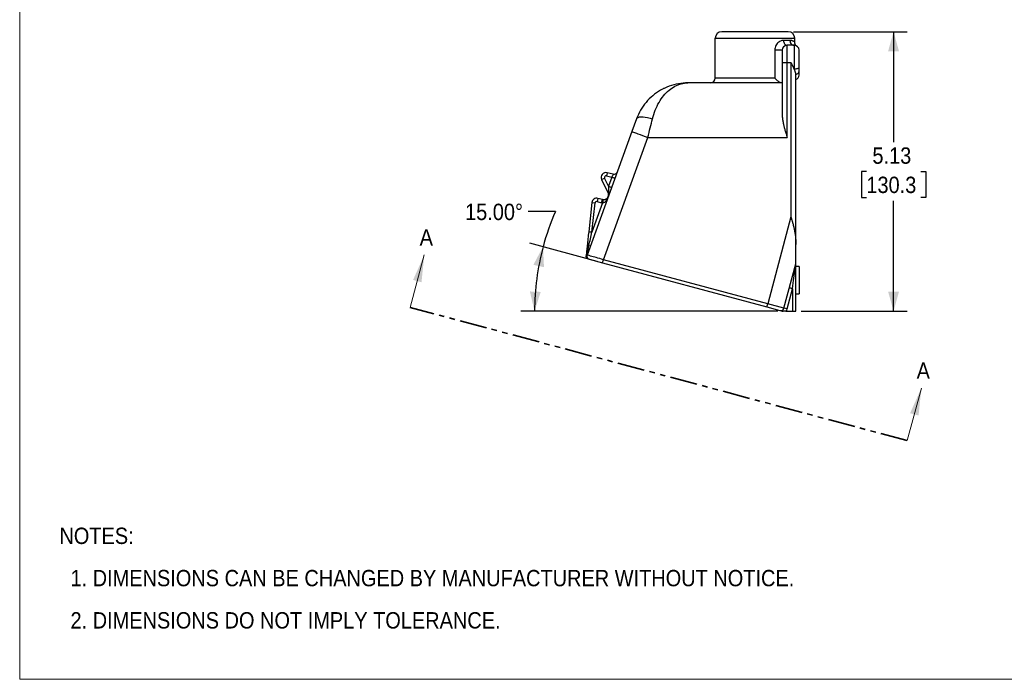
# Model space of a CAD drawing. Header units: inches. Extents: x 0 to 34, y 0 to 22.
# Tile 1 of 5: x 0 to 18.1, y 0 to 12.1. Entities that reach past the tile are written whole.
import ezdxf

# ---------------------------------------------------------------- set-up
doc = ezdxf.new("R2010")
doc.units = ezdxf.units.IN
doc.header["$LTSCALE"] = 2
doc.header["$MEASUREMENT"] = 0
for name, pattern in [('SLD-Dashed', [0.2, 0.1, 0.1]), ('SLD-Phantom', [0.5, 0.25, -0.05, 0.05, -0.05, 0.05, -0.05]), ('SLD-Solid', [0])]:
    doc.linetypes.add(name, pattern=pattern)
doc.layers.add('DIMENSIONS', color=140, linetype='SLD-Solid', lineweight=25)
doc.layers.add('TEXT', color=140, linetype='SLD-Solid', lineweight=25)
doc.layers.add('SLD-DEFPOINTS', color=7, linetype='Continuous')
doc.styles.add('SLDTEXTSTYLE0', font='GOTHIC.TTF', dxfattribs={"width": 0.913})
doc.dimstyles.new('SLDDIMSTYLE0', dxfattribs={"dimtxt": 0.3, "dimasz": 0.36, "dimexe": 0, "dimexo": 0.0625, "dimgap": 0.075, "dimtad": 0, "dimtih": 1, "dimtoh": 1, "dimrnd": 1e-09, "dimzin": 12, "dimdsep": 46, "dimtxsty": 'SLDTEXTSTYLE0', "dimsah": 1, "dimcen": 0.09, "dimadec": 0, "dimazin": 3, "dimtfac": 1, "dimtofl": 0, "dimtmove": 0, "dimatfit": 3, "dimfxl": 0, "dimfrac": 2, "dimtolj": 1, "dimtzin": 12, "dimarcsym": 0})
doc.dimstyles.new('SLDDIMSTYLE1', dxfattribs={"dimtxt": 0.3, "dimasz": 0.36, "dimexe": 0, "dimexo": 0.0625, "dimgap": 0.075, "dimtad": 0, "dimtih": 1, "dimtoh": 1, "dimdec": 4, "dimlfac": 2, "dimzin": 4, "dimdsep": 46, "dimtxsty": 'SLDTEXTSTYLE0', "dimsah": 1, "dimcen": 0.09, "dimazin": 1, "dimtfac": 1, "dimtofl": 0, "dimtmove": 0, "dimatfit": 3, "dimfxl": 0, "dimfrac": 2, "dimtolj": 1, "dimtzin": 12, "dimarcsym": 0})

# ---------------------------------------------------------------- blocks, each defined once
blk = doc.blocks.new('Block2')
at = {"color": 7, "linetype": 'SLD-Solid', "lineweight": 18}
for p, q in [((0, 0), (0, 22)), ((34, 0), (0, 0))]:
    blk.add_line(p, q, dxfattribs=at)
blk = doc.blocks.new('SW_NOTE_0_2')
at = {"layer": 'TEXT', "color": 0, "char_height": 0.3, "attachment_point": 1, "style": 'SLDTEXTSTYLE0'}
for s, insert in [('NOTES:', (0, 0.383)), ('  1. DIMENSIONS CAN BE CHANGED BY MANUFACTURER WITHOUT NOTICE.', (0, -0.393)), ('  2. DIMENSIONS DO NOT IMPLY TOLERANCE.', (0, -1.168))]:
    blk.add_mtext(s, dxfattribs=dict(at, insert=insert))
blk = doc.blocks.new('_D')
at = {"layer": 'DIMENSIONS'}
for p, q in [((14.21, 11.884), (16.294, 11.884)), ((16.044, 11.884), (16.044, 9.858)), ((15.545, 9.316), (15.454, 9.316)), ((15.454, 9.316), (15.454, 8.84)), ((16.543, 9.316), (16.634, 9.316)), ((16.634, 9.316), (16.634, 8.84)), ((15.454, 8.84), (15.545, 8.84)), ((16.044, 6.754), (16.044, 8.779)), ((16.634, 8.84), (16.543, 8.84)), ((14.35, 6.754), (16.294, 6.754))]:
    blk.add_line(p, q, dxfattribs=at)
for points in [[(16.044, 11.884), (15.944, 11.524), (16.144, 11.524)], [(16.044, 6.754), (16.144, 7.114), (15.944, 7.114)]]:
    blk.add_solid(points, dxfattribs=at)
at = {"layer": 'DIMENSIONS', "char_height": 0.3, "attachment_point": 1, "style": 'SLDTEXTSTYLE0'}
for s, insert in [('5.13', (15.656, 9.76)), ('130.3', (15.545, 9.223))]:
    blk.add_mtext(s, dxfattribs=dict(at, insert=insert))
blk = doc.blocks.new('_D_1')
at = {"layer": 'DIMENSIONS'}
for p, q in [((9.835, 8.582), (9.335, 8.582)), ((10.603, 7.668), (9.366, 8)), ((13.917, 6.754), (9.202, 6.754))]:
    blk.add_line(p, q, dxfattribs=at)
for start, end in [(156.3876, 165), (165, 180)]:
    blk.add_arc((14.017, 6.754), 4.564, start, end, dxfattribs=at)
for points in [[(9.608, 7.935), (9.431, 7.606), (9.626, 7.562)], [(9.452, 6.754), (9.566, 7.109), (9.367, 7.117)]]:
    blk.add_solid(points, dxfattribs=at)
at = {"layer": 'DIMENSIONS', "insert": (8.177, 8.727), "char_height": 0.3, "attachment_point": 1, "style": 'SLDTEXTSTYLE0'}
blk.add_mtext('15.00°', dxfattribs=at)
blk = doc.blocks.new('SW_PROJECTIONARROW_0')
at = {"color": 0, "linetype": 'SLD-Dashed', "lineweight": 18}
for p, q in [((7.17, 6.824), (7.429, 7.79)), ((16.296, 4.379), (16.555, 5.345))]:
    blk.add_line(p, q, dxfattribs=at)
at = {"color": 0, "linetype": 'SLD-Phantom', "lineweight": 35}
blk.add_line((16.296, 4.379), (7.17, 6.824), dxfattribs=at)
at = {"color": 0, "linetype": 'SLD-Solid', "lineweight": 25}
for points in [[(7.429, 7.79), (7.223, 7.328), (7.377, 7.286)], [(16.555, 5.345), (16.348, 4.883), (16.503, 4.841)]]:
    blk.add_solid(points, dxfattribs=at)
at = {"color": 0, "linetype": 'SLD-Solid', "lineweight": 25, "char_height": 0.3, "attachment_point": 1, "style": 'SLDTEXTSTYLE0'}
for insert in [(7.343, 8.259), (16.468, 5.814)]:
    blk.add_mtext('A', dxfattribs=dict(at, insert=insert))

msp = doc.modelspace()

# ---------------------------------------------------------------- linework, layer by layer
for p, q in [((12.769776, 11.033558), (12.769776, 11.763558)), ((12.769776, 11.763558), (14.229776, 11.763558)), ((14.109776, 11.883558), (12.889776, 11.883558)), ((14.229776, 11.693357), (14.229776, 11.763558)), ((14.140752, 11.723558), (14.02502, 11.723558)), ((14.219776, 11.633558), (14.089776, 11.633558)), ((14.089776, 11.318558), (14.089776, 11.633558)), ((14.219776, 11.633558), (14.219776, 11.200605)), ((13.864776, 11.543558), (13.864776, 11.033558)), ((13.999776, 11.543558), (13.999776, 11.318558)), ((14.309776, 11.234306), (14.309776, 11.543558)), ((13.999776, 11.318558), (13.999776, 10.358167)), ((13.999776, 11.318558), (14.089776, 11.318558)), ((14.089776, 9.943558), (14.089776, 11.318558)), ((14.089776, 11.318558), (14.159776, 11.318558)), ((14.159776, 11.318558), (14.159776, 8.485422)), ((13.864776, 11.033558), (12.769776, 11.033558)), ((14.249776, 7.977461), (14.249776, 11.098104)), ((14.309776, 11.088411), (14.309776, 11.157489)), ((13.999776, 10.943558), (12.266422, 10.943558)), ((11.828923, 10.842348), (11.822197, 10.839382)), ((11.326729, 10.285579), (11.240835, 10.049585)), ((11.240835, 10.049585), (10.416833, 7.78566)), ((10.715619, 7.700186), (11.532139, 9.943558)), ((11.532139, 9.943558), (14.089776, 9.943558)), ((10.787883, 9.295854), (10.772354, 9.237898)), ((10.772354, 9.237898), (10.871851, 9.211238)), ((10.897521, 9.266477), (10.787883, 9.295854)), ((10.683989, 9.168877), (10.737723, 9.195573)), ((10.683989, 9.168877), (10.794964, 8.945503)), ((10.811846, 9.046376), (10.737723, 9.195573)), ((10.871851, 9.211238), (10.811846, 9.046376)), ((10.794964, 8.945503), (10.809726, 8.952836)), ((10.794964, 8.945503), (10.803199, 8.928928)), ((10.803199, 8.928928), (10.809252, 8.931935)), ((10.503433, 8.746818), (10.446539, 8.212981)), ((10.503433, 8.746818), (10.563095, 8.740459)), ((10.700522, 8.740517), (10.506201, 8.206623)), ((10.506201, 8.206623), (10.563095, 8.740459)), ((10.61622, 8.824213), (10.600691, 8.766257)), ((10.600691, 8.766257), (10.683775, 8.743995)), ((10.699304, 8.801951), (10.61622, 8.824213)), ((10.683775, 8.743995), (10.699304, 8.801951)), ((14.159776, 8.485422), (13.732752, 6.891748)), ((10.44992, 7.961625), (10.477258, 7.951675)), ((14.249776, 7.623558), (14.249776, 7.977461)), ((10.410063, 7.788124), (10.416833, 7.78566)), ((10.457686, 7.707183), (10.70009, 7.642231)), ((10.70009, 7.642231), (13.717223, 6.833792)), ((13.732752, 6.891748), (10.715619, 7.700186)), ((14.032189, 6.811514), (14.249776, 7.623558)), ((14.249776, 6.753558), (14.249776, 7.615659)), ((14.309776, 7.573558), (14.249776, 7.573558)), ((14.309776, 7.573558), (14.309776, 7.073558)), ((14.090145, 6.795985), (14.189776, 7.167813)), ((14.189776, 7.167813), (14.189776, 6.753558)), ((14.249776, 7.073558), (14.309776, 7.073558)), ((13.717223, 6.833792), (13.732752, 6.891748)), ((14.032189, 6.811514), (13.732752, 6.891748)), ((13.717223, 6.833792), (13.958705, 6.769088)), ((14.090145, 6.795985), (14.032189, 6.811514)), ((14.069102, 6.753558), (14.189776, 6.753558)), ((14.189776, 6.753558), (14.249776, 6.753558))]:
    msp.add_line(p, q)
for centre, radius, start, end in [((12.889776, 11.763558), 0.12, 90, 180), ((14.109776, 11.763558), 0.12, 0, 90), ((14.089776, 11.543558), 0.09, 90, 180), ((14.219776, 11.543558), 0.09, 0, 90), ((12.679776, 11.033558), 0.09, 270, 0), ((14.219776, 11.088411), 0.09, 289.4712206, 360), ((10.76459, 9.208921), 0.09, 75, 206.4188506), ((10.76459, 9.208921), 0.03, 75, 206.4188506), ((10.722598, 8.888884), 0.09, 340, 26.4188506), ((10.592926, 8.73728), 0.09, 75, 173.9165649), ((10.592926, 8.73728), 0.03, 75, 173.9165649), ((10.722598, 8.888884), 0.15, 255, 261.5369589), ((10.722598, 8.888884), 0.09, 255, 261.536959), ((13.974234, 6.827043), 0.06, 255, 345), ((13.974234, 6.827043), 0.12, 322.2387561, 345)]:
    msp.add_arc(centre, radius, start, end)
for points, knots in [([(14.02502, 11.723558), (14.005884, 11.723558), (13.965174, 11.71603), (13.91469, 11.679408), (13.875999, 11.620592), (13.864776, 11.574509), (13.864776, 11.543558)], [0, 0, 0, 0, 0.2358451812, 0.4716903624, 0.589612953, 0.8254581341, 0.8254581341, 0.8254581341, 0.8254581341]), ([(14.02502, 11.723558), (14.02502, 11.711777), (14.026705, 11.700001), (14.033193, 11.678233), (14.037993, 11.668249), (14.04998, 11.651588), (14.057164, 11.644918), (14.072826, 11.635901), (14.081299, 11.633558), (14.089776, 11.633558)], [0, 0, 0, 0, 0.25, 0.25, 0.5, 0.5, 0.75, 0.75, 1, 1, 1, 1]), ([(14.140752, 11.723558), (14.140752, 11.696631), (14.160603, 11.650007), (14.202043, 11.633558), (14.219776, 11.633558)], [0, 0, 0, 0, 0.571428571, 1, 1, 1, 1]), ([(14.229775, 11.693357), (14.229775, 11.693357), (14.230159, 11.693027), (14.228931, 11.693781), (14.226276, 11.695587), (14.221554, 11.698949), (14.215292, 11.703013), (14.206893, 11.70772), (14.197363, 11.712156), (14.18783, 11.715783), (14.179503, 11.718441), (14.17191, 11.720292), (14.164216, 11.721748), (14.156442, 11.722777), (14.148685, 11.723431), (14.14335, 11.723517), (14.140752, 11.723558)], [0, 0, 0, 0, 0.000073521, 0.103751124, 0.209050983, 0.301651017, 0.40509506, 0.503615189, 0.609983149, 0.692235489, 0.750374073, 0.80520151, 0.857559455, 0.907464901, 0.954937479, 1, 1, 1, 1]), ([(14.24363, 11.631891), (14.24383, 11.631949), (14.244825, 11.632235), (14.244071, 11.636713), (14.241238, 11.644882), (14.237265, 11.655204), (14.233742, 11.665614), (14.231146, 11.676569), (14.229938, 11.68623), (14.229814, 11.691044), (14.229754, 11.693355)], [0, 0, 0, 0, 0.0773033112, 0.3839299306, 0.6239097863, 0.7613747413, 0.8653419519, 0.941128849, 0.9717277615, 1, 1, 1, 1]), ([(13.999776, 11.543558), (13.999776, 11.543558), (13.995572, 11.543558), (13.979864, 11.543558), (13.968379, 11.543558), (13.941172, 11.543558), (13.925484, 11.543558), (13.894068, 11.543558), (13.878379, 11.543558), (13.864776, 11.543558)], [0, 0, 0, 0, 0.25, 0.25, 0.5, 0.5, 0.75, 0.75, 1, 1, 1, 1]), ([(14.219776, 11.200605), (14.218454, 11.203514), (14.215653, 11.209677), (14.211039, 11.219516), (14.20578, 11.23044), (14.19983, 11.242457), (14.19317, 11.255565), (14.185792, 11.269763), (14.177707, 11.285054), (14.168946, 11.301435), (14.162896, 11.312732), (14.159776, 11.318558)], [0, 0, 0, 0, 0.075409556, 0.159733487, 0.252978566, 0.355149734, 0.466250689, 0.586284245, 0.715252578, 0.853157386, 1, 1, 1, 1]), ([(14.219776, 11.200605), (14.231557, 11.200605), (14.243333, 11.201482), (14.265102, 11.204858), (14.275085, 11.207356), (14.291746, 11.213595), (14.298417, 11.217333), (14.307434, 11.225485), (14.309776, 11.229894), (14.309776, 11.234306)], [0, 0, 0, 0, 0.25, 0.25, 0.5, 0.5, 0.75, 0.75, 1, 1, 1, 1]), ([(14.309776, 11.157489), (14.309776, 11.168076), (14.309776, 11.180512), (14.309776, 11.206788), (14.309776, 11.220582), (14.309776, 11.234306)], [0, 0, 0, 0, 0.5, 0.5, 1, 1, 1, 1]), ([(13.985131, 10.943558), (13.98418, 10.943586), (13.982278, 10.943641), (13.979133, 10.944089), (13.975795, 10.944803), (13.972257, 10.945808), (13.968537, 10.947092), (13.964647, 10.948653), (13.960599, 10.950488), (13.952701, 10.954444), (13.940048, 10.962066), (13.9238, 10.974124), (13.907471, 10.988055), (13.894951, 11.000113), (13.884973, 11.010458), (13.878392, 11.017634), (13.871511, 11.025433), (13.867259, 11.030563), (13.864776, 11.033558)], [0, 0, 0, 0, 0.030285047, 0.060580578, 0.090981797, 0.121579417, 0.15245906, 0.183700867, 0.215379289, 0.247563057, 0.365698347, 0.49715229, 0.613893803, 0.748333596, 0.807508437, 0.874113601, 0.926474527, 1, 1, 1, 1]), ([(14.249776, 11.098104), (14.249744, 11.099975), (14.249679, 11.103776), (14.249168, 11.109737), (14.248352, 11.115996), (14.247196, 11.122566), (14.245708, 11.129446), (14.243885, 11.136634), (14.241729, 11.144131), (14.238081, 11.155589), (14.232224, 11.171622), (14.22597, 11.18661), (14.22163, 11.196478), (14.220401, 11.199215), (14.219776, 11.200605)], [0, 0, 0, 0, 0.061094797, 0.124131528, 0.189143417, 0.25616075, 0.325211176, 0.396319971, 0.469510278, 0.544803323, 0.727890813, 0.924758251, 0.961789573, 1, 1, 1, 1]), ([(14.249776, 11.098104), (14.269671, 11.103027), (14.299828, 11.120551), (14.309776, 11.146413), (14.309776, 11.157489)], [0, 0, 0, 0, 0.571428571, 1, 1, 1, 1]), ([(12.266422, 10.943558), (12.150067, 10.943558), (11.91739, 10.902522), (11.610418, 10.725336), (11.420599, 10.499074), (11.346627, 10.340248), (11.326729, 10.285579)], [-1.570796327, -1.570796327, -1.570796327, -1.570796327, -1.221730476, -0.872664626, -0.523598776, -0.34906585, -0.34906585, -0.34906585, -0.34906585]), ([(11.618034, 10.285579), (11.631764, 10.340248), (11.682804, 10.499074), (11.81378, 10.725336), (12.02559, 10.902522), (12.186137, 10.943558), (12.266422, 10.943558)], [-1.570796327, -1.570796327, -1.570796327, -1.570796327, -1.396263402, -1.047197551, -0.698131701, -0.34906585, -0.34906585, -0.34906585, -0.34906585]), ([(11.326729, 10.285579), (11.331479, 10.298629), (11.358005, 10.318484), (11.455882, 10.325861), (11.557127, 10.305154), (11.618034, 10.285579)], [0, 0, 0, 0, 0.285714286, 0.571428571, 1, 1, 1, 1]), ([(13.999776, 10.358167), (13.999808, 10.354145), (13.999874, 10.345916), (14.000396, 10.3332), (14.00124, 10.31986), (14.002453, 10.305888), (14.004038, 10.291286), (14.006006, 10.276054), (14.008365, 10.260193), (14.01112, 10.243701), (14.014276, 10.226579), (14.017834, 10.208826), (14.02179, 10.190444), (14.026314, 10.170697), (14.031636, 10.148592), (14.038065, 10.12315), (14.045776, 10.094138), (14.054845, 10.061555), (14.065302, 10.025401), (14.077116, 9.985678), (14.085438, 9.957992), (14.089776, 9.943558)], [0, 0, 0, 0, 0.030187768, 0.061772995, 0.094760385, 0.129154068, 0.164957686, 0.202174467, 0.240807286, 0.28085871, 0.322331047, 0.365226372, 0.409546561, 0.455293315, 0.507785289, 0.568716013, 0.63808746, 0.715900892, 0.802157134, 0.896856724, 1, 1, 1, 1]), ([(11.240835, 10.049585), (11.240835, 10.049585), (11.260789, 10.042322), (11.358214, 10.006862), (11.466771, 9.967351), (11.532139, 9.943558)], [0, 0, 0, 0, 0.285714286, 0.571428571, 1, 1, 1, 1]), ([(10.897521, 9.266477), (10.897521, 9.266477), (10.891073, 9.252602), (10.877611, 9.223634), (10.871851, 9.211238)], [-1.570796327, -1.570796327, -1.570796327, -1.570796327, -0.673198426, 0, 0, 0, 0]), ([(10.969432, 9.303911), (10.965083, 9.291962), (10.945769, 9.267367), (10.913898, 9.262089), (10.897521, 9.266477)], [0, 0, 0, 0, 0.428571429, 1, 1, 1, 1]), ([(10.811846, 9.046376), (10.819226, 9.04369), (10.826604, 9.041004), (10.840241, 9.036041), (10.846495, 9.033765), (10.856932, 9.029966), (10.861111, 9.028445), (10.86676, 9.026389), (10.868227, 9.025855), (10.868227, 9.025855)], [0, 0, 0, 0, 0.25, 0.25, 0.5, 0.5, 0.75, 0.75, 1, 1, 1, 1]), ([(10.928232, 9.190717), (10.928232, 9.190717), (10.926765, 9.191251), (10.921116, 9.193307), (10.916937, 9.194828), (10.9065, 9.198627), (10.900246, 9.200904), (10.886609, 9.205867), (10.879231, 9.208552), (10.871851, 9.211238)], [0, 0, 0, 0, 0.25, 0.25, 0.5, 0.5, 0.75, 0.75, 1, 1, 1, 1]), ([(10.700522, 8.740517), (10.709121, 8.740849), (10.72738, 8.746761), (10.753022, 8.766978), (10.775128, 8.793813), (10.793337, 8.824431), (10.802957, 8.84656), (10.807106, 8.857926), (10.807138, 8.858014), (10.80717, 8.858102)], [-0.0009599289, -0.0009599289, -0.0009599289, -0.0009599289, 0.1217726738, 0.2445052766, 0.3672378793, 0.4899704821, 0.6127030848, 0.6127030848, 0.6136630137, 0.6136630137, 0.6136630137, 0.6136630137]), ([(10.80717, 8.858102), (10.807151, 8.858049), (10.807132, 8.857996), (10.804636, 8.851179), (10.798034, 8.838204), (10.783366, 8.821195), (10.763564, 8.807474), (10.738492, 8.798869), (10.719004, 8.798428), (10.709353, 8.799864)], [-0.0009599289, -0.0009599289, -0.0009599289, -0.0009599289, 0, 0, 0.1227326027, 0.2454652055, 0.3681978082, 0.490930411, 0.6136630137, 0.6136630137, 0.6136630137, 0.6136630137]), ([(10.809252, 8.931935), (10.811334, 8.920935), (10.814483, 8.904297), (10.813414, 8.880237), (10.809931, 8.86821), (10.808085, 8.861837)], [0, 0, 0, 0, 0.478393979, 0.72357215, 1, 1, 1, 1]), ([(10.709353, 8.799864), (10.709353, 8.799864), (10.707134, 8.784951), (10.702504, 8.753835), (10.700522, 8.740517)], [0, 0, 0, 0, 0.571428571, 1, 1, 1, 1]), ([(14.159776, 8.485422), (14.161671, 8.478905), (14.165335, 8.466302), (14.170621, 8.448042), (14.175495, 8.431072), (14.179953, 8.415392), (14.183996, 8.401002), (14.187626, 8.387902), (14.190852, 8.376092), (14.19878, 8.346633), (14.2103, 8.301292), (14.222781, 8.244329), (14.231924, 8.194495), (14.238639, 8.14981), (14.243755, 8.105789), (14.247277, 8.06243), (14.249398, 8.019738), (14.249651, 7.991475), (14.249776, 7.977461)], [0, 0, 0, 0, 0.038613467, 0.074677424, 0.10819186, 0.139156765, 0.167572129, 0.193437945, 0.216754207, 0.237520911, 0.367897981, 0.485083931, 0.574379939, 0.662283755, 0.748796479, 0.833919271, 0.91765335, 1, 1, 1, 1]), ([(10.446539, 8.212981), (10.446539, 8.212981), (10.448091, 8.212816), (10.454069, 8.212179), (10.458491, 8.211707), (10.469535, 8.21053), (10.476154, 8.209825), (10.490584, 8.208287), (10.498391, 8.207455), (10.506201, 8.206623)], [0, 0, 0, 0, 0.25, 0.25, 0.5, 0.5, 0.75, 0.75, 1, 1, 1, 1]), ([(10.419303, 7.957428), (10.415998, 7.926419), (10.412675, 7.895241), (10.407783, 7.849336), (10.406167, 7.834175), (10.402977, 7.80425), (10.401401, 7.789456), (10.399877, 7.775161)], [0, 0, 0, 0, 0.5, 0.5, 0.75, 0.75, 1, 1, 1, 1]), ([(10.410061, 7.788117), (10.412668, 7.799464), (10.419429, 7.828896), (10.432688, 7.886614), (10.443479, 7.933587), (10.44992, 7.961625)], [0.181666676, 0.181666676, 0.181666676, 0.181666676, 0.2808610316, 0.4318344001, 0.6582944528, 0.6582944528, 0.6582944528, 0.6582944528]), ([(10.419301, 7.957413), (10.419437, 7.95869), (10.424495, 7.961165), (10.439523, 7.961873), (10.44992, 7.961625)], [0, 0, 0, 0, 0.428571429, 1, 1, 1, 1]), ([(10.399877, 7.775161), (10.399757, 7.773728), (10.399526, 7.770989), (10.399521, 7.767129), (10.399687, 7.764735), (10.399766, 7.763597)], [0, 0, 0, 0, 0.365367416, 0.69842842, 1, 1, 1, 1]), ([(10.399766, 7.763597), (10.400276, 7.765407), (10.401355, 7.769239), (10.403536, 7.775144), (10.406347, 7.781529), (10.408766, 7.785776), (10.410036, 7.788006)], [0, 0, 0, 0, 0.211504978, 0.44762883, 0.709901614, 1, 1, 1, 1]), ([(10.416833, 7.78566), (10.411973, 7.772305), (10.412151, 7.73688), (10.439382, 7.712087), (10.457686, 7.707183)], [0, 0, 0, 0, 0.428571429, 1, 1, 1, 1]), ([(10.715619, 7.700186), (10.670921, 7.712973), (10.58169, 7.738499), (10.456027, 7.774448), (10.416833, 7.78566), (10.416833, 7.78566)], [0, 0, 0, 0, 0.448798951, 0.897597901, 1.570796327, 1.570796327, 1.570796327, 1.570796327]), ([(10.44401, 7.710847), (10.443103, 7.711103), (10.441223, 7.711633), (10.438074, 7.712738), (10.434616, 7.714176), (10.429683, 7.716623), (10.423259, 7.720706), (10.417308, 7.725959), (10.412949, 7.730893), (10.409547, 7.735434), (10.406126, 7.741125), (10.403064, 7.74809), (10.400774, 7.755627), (10.400105, 7.760916), (10.399765, 7.763597)], [0, 0, 0, 0, 0.048616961, 0.1008412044, 0.1570052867, 0.2173764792, 0.3396618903, 0.4734235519, 0.5362182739, 0.6012580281, 0.6969857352, 0.7952622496, 0.8962248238, 1, 1, 1, 1]), ([(10.70009, 7.642231), (10.70009, 7.642231), (10.703989, 7.656782), (10.712134, 7.687181), (10.715619, 7.700186)], [0, 0, 0, 0, 0.571428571, 1, 1, 1, 1]), ([(14.189776, 7.167813), (14.198752, 7.234811), (14.216673, 7.368573), (14.24191, 7.556947), (14.249776, 7.615659), (14.249776, 7.615659)], [0, 0, 0, 0, 0.448798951, 0.897597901, 1.570796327, 1.570796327, 1.570796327, 1.570796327]), ([(14.189776, 7.167813), (14.18219, 7.169846), (14.174606, 7.171878), (14.160588, 7.175634), (14.15416, 7.177357), (14.143431, 7.180231), (14.139135, 7.181382), (14.133329, 7.182938), (14.13182, 7.183342), (14.13182, 7.183342)], [0, 0, 0, 0, 0.25, 0.25, 0.5, 0.5, 0.75, 0.75, 1, 1, 1, 1]), ([(13.958705, 6.769088), (13.964021, 6.767647), (13.972867, 6.765251), (13.985405, 6.762041), (13.995693, 6.75925), (14.005807, 6.756483), (14.013048, 6.754532), (14.01666, 6.753558)], [0, 0, 0, 0, 0.302052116, 0.502627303, 0.669124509, 0.834923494, 1, 1, 1, 1]), ([(14.069102, 6.753558), (14.067298, 6.753558), (14.063574, 6.753558), (14.057831, 6.753558), (14.051761, 6.753558), (14.045366, 6.753558), (14.038643, 6.753558), (14.031594, 6.753558), (14.024214, 6.753558), (14.019222, 6.753558), (14.01666, 6.753558)], [0, 0, 0, 0, 0.100361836, 0.2072108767, 0.3208851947, 0.4416655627, 0.5697860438, 0.7054427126, 0.8488007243, 1, 1, 1, 1])]:
    msp.add_open_spline(points, degree=3, knots=knots)
for points in [[(11.532139, 9.943558), (11.561361, 10.059914), (11.590575, 10.17624), (11.618034, 10.285579)], [(10.811846, 9.046376), (10.811055, 9.011492), (10.81027, 8.976852), (10.809726, 8.952836)], [(10.809726, 8.952836), (10.809538, 8.944546), (10.809378, 8.937487), (10.809252, 8.931935)], [(10.817952, 8.887725), (10.823024, 8.901661), (10.819716, 8.918471), (10.809252, 8.931934)], [(10.827135, 8.912953), (10.829307, 8.918923), (10.828372, 8.932774), (10.817161, 8.94675), (10.809726, 8.952836)], [(10.446539, 8.212981), (10.437446, 8.12767), (10.428305, 8.041898), (10.419301, 7.957413)], [(10.44992, 7.961625), (10.468525, 8.042616), (10.487413, 8.12484), (10.506201, 8.206623)]]:
    msp.add_open_spline(points, degree=3)

# ---------------------------------------------------------------- block references
at = {"color": 7, "linetype": 'SLD-Solid', "lineweight": 25}
msp.add_blockref('SW_PROJECTIONARROW_0', (0, 0), dxfattribs=at)
at = {"layer": 'SLD-DEFPOINTS'}
msp.add_blockref('Block2', (0, 0), dxfattribs=at)
at = {"layer": 'TEXT'}
msp.add_blockref('SW_NOTE_0_2', (0.729236, 2.4), dxfattribs=at)

# ---------------------------------------------------------------- dimensions: what is measured, and where the dimension line sits
at = {"layer": 'DIMENSIONS'}
dim = msp.add_linear_dim(base=(16.044028, 6.753558), p1=(14.109776, 11.883558), p2=(14.249776, 6.753558), angle=90, dimstyle='SLDDIMSTYLE0', dxfattribs=at)
dim.commit()
dim.dimension.update_dxf_attribs({"geometry": '_D', "text_midpoint": (16.044028, 9.318558), "dimtype": 160})
dim = msp.add_angular_dim_2l(base=(9.491442, 7.349315), line1=((14.249776, 6.753558), (14.01666, 6.753558)), line2=((10.70009, 7.642231), (13.717223, 6.833792)), dimstyle='SLDDIMSTYLE1', dxfattribs=at)
dim.commit()
dim.dimension.update_dxf_attribs({"geometry": '_D_1', "text_midpoint": (9.834534, 8.581766), "dimtype": 162})

doc.saveas('drawing.dxf')
